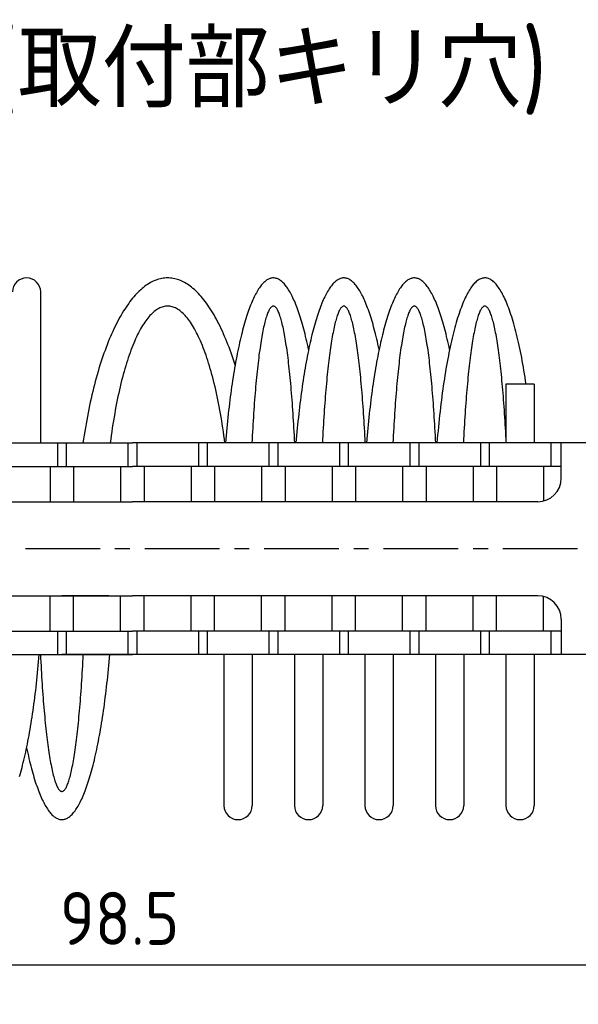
# Model space of a CAD drawing. Extents: x -74 to 312, y 149 to 285.
# Tile 10 of 12: x 140 to 188, y 202 to 285. Entities that reach past the tile are written whole.
import ezdxf

# ---------------------------------------------------------------- set-up
doc = ezdxf.new("R2010")
doc.units = 0
doc.header["$LTSCALE"] = 0.2
doc.linetypes.add('CENTER', pattern=[50.8, 31.75, -6.35, 6.35, -6.35])
doc.layers.get('0').update_dxf_attribs({"linetype": 'CONTINUOUS'})
doc.layers.get('DEFPOINTS').update_dxf_attribs({"linetype": 'CONTINUOUS'})
doc.layers.add('18-0-CON', color=3, linetype='CONTINUOUS')
doc.styles.add('DIMENSION', font='isocp.shx', dxfattribs={"bigfont": 'bigfont.shx'})
doc.styles.get("Standard").update_dxf_attribs({"font": 'isocp.shx', "bigfont": 'bigfont.shx'})
doc.dimstyles.get("Standard").update_dxf_attribs({"dimtxt": 0.18, "dimasz": 0.18, "dimexe": 0.18, "dimexo": 0.0625, "dimgap": 0.09, "dimtad": 0, "dimtih": 1, "dimtoh": 1, "dimzin": 0, "dimcen": 0.09, "dimazin": 3, "dimtfac": 1, "dimtofl": 0, "dimtmove": 0, "dimatfit": 3})

# ---------------------------------------------------------------- blocks, each defined once
blk = doc.blocks.new('*U95')
at = {"color": 0}
blk.add_text('Ｄ type(取付部キリ穴)', height=6.5, dxfattribs=at).set_placement((111.479, 277.968))
blk = doc.blocks.new('_OPEN30')
at = {"color": 0, "linetype": 'BYBLOCK'}
for p, q in [((-1, 0.268), (0, 0)), ((0, 0), (-1, -0.268)), ((0, 0), (-1, 0))]:
    blk.add_line(p, q, dxfattribs=at)
blk = doc.blocks.new('*U29')
at = {"color": 0, "style": 'DIMENSION'}
blk.add_text('113', height=4.5, dxfattribs=at).set_placement((145.881, 195.5))
blk = doc.blocks.new('*D28')
at = {"color": 0}
for p, q in [((93.299, 243.903), (93.299, 193)), ((206.299, 235.903), (206.299, 193)), ((96.299, 195), (203.299, 195))]:
    blk.add_line(p, q, dxfattribs=at)
at = {"layer": 'DEFPOINTS', "color": 0}
for p in [(93.299, 244.403), (206.299, 236.403), (206.299, 195)]:
    blk.add_point(p, dxfattribs=at)
at = {"color": 0, "xscale": 3, "yscale": 3, "zscale": 3, "rotation": 180}
blk.add_blockref('_OPEN30', (93.299, 195), dxfattribs=at)
at = {"color": 0, "xscale": 3, "yscale": 3, "zscale": 3}
blk.add_blockref('_OPEN30', (206.299, 195), dxfattribs=at)
at = {"layer": '18-0-CON'}
blk.add_blockref('*U29', (0, 0), dxfattribs=at)
blk = doc.blocks.new('*U115')
at = {"color": 0}
blk.add_text('98.5', height=4.5, dxfattribs=at).set_placement((143.633, 206.696))

msp = doc.modelspace()

# ---------------------------------------------------------------- linework, layer by layer
for p, q in [((141.999, 249.403), (141.999, 262.253)), ((183.999, 254.403), (181.599, 254.403)), ((181.599, 254.403), (181.599, 249.403)), ((183.999, 254.403), (183.999, 249.403)), ((101.799, 249.403), (149.799, 249.403)), ((143.424, 249.403), (143.424, 247.403)), ((144.174, 249.403), (144.174, 247.403)), ((149.424, 249.403), (149.424, 247.403)), ((197.799, 249.403), (149.799, 249.403)), ((150.174, 249.403), (150.174, 247.403)), ((155.424, 249.403), (155.424, 247.403)), ((156.174, 249.403), (156.174, 247.403)), ((161.424, 249.403), (161.424, 247.403)), ((162.174, 249.403), (162.174, 247.403)), ((167.424, 249.403), (167.424, 247.403)), ((168.174, 249.403), (168.174, 247.403)), ((173.424, 249.403), (173.424, 247.403)), ((174.174, 249.403), (174.174, 247.403)), ((179.424, 249.403), (179.424, 247.403)), ((180.174, 249.403), (180.174, 247.403)), ((185.424, 249.403), (185.424, 247.403)), ((186.299, 246.403), (186.299, 249.403)), ((113.299, 247.403), (149.799, 247.403)), ((142.799, 247.403), (142.799, 244.403)), ((144.799, 247.403), (144.799, 244.403)), ((148.799, 247.403), (148.799, 244.403)), ((186.299, 247.403), (149.799, 247.403)), ((150.799, 247.403), (150.799, 244.403)), ((154.799, 247.403), (154.799, 244.403)), ((156.799, 247.403), (156.799, 244.403)), ((160.799, 247.403), (160.799, 244.403)), ((162.799, 247.403), (162.799, 244.403)), ((166.799, 247.403), (166.799, 244.403)), ((168.799, 247.403), (168.799, 244.403)), ((172.799, 247.403), (172.799, 244.403)), ((174.799, 247.403), (174.799, 244.403)), ((178.799, 247.403), (178.799, 244.403)), ((180.799, 247.403), (180.799, 244.403)), ((184.799, 247.403), (184.799, 244.466)), ((115.299, 244.403), (149.799, 244.403)), ((184.299, 244.403), (149.799, 244.403)), ((115.299, 236.403), (149.799, 236.403)), ((142.799, 233.403), (142.799, 236.403)), ((147.799, 236.403), (143.799, 236.403)), ((144.799, 233.403), (144.799, 236.403)), ((148.799, 233.403), (148.799, 236.403)), ((184.299, 236.403), (149.799, 236.403)), ((150.799, 233.403), (150.799, 236.403)), ((154.799, 233.403), (154.799, 236.403)), ((156.799, 233.403), (156.799, 236.403)), ((160.799, 233.403), (160.799, 236.403)), ((162.799, 233.403), (162.799, 236.403)), ((166.799, 233.403), (166.799, 236.403)), ((168.799, 233.403), (168.799, 236.403)), ((172.799, 233.403), (172.799, 236.403)), ((174.799, 233.403), (174.799, 236.403)), ((178.799, 233.403), (178.799, 236.403)), ((180.799, 233.403), (180.799, 236.403)), ((184.799, 233.403), (184.799, 236.339)), ((186.299, 234.403), (186.299, 231.403)), ((113.299, 233.403), (149.799, 233.403)), ((143.424, 233.403), (143.424, 231.403)), ((144.174, 233.403), (144.174, 231.403)), ((149.424, 233.403), (149.424, 231.403)), ((186.299, 233.403), (149.799, 233.403)), ((150.174, 233.403), (150.174, 231.403)), ((155.424, 233.403), (155.424, 231.403)), ((156.174, 233.403), (156.174, 231.403)), ((161.424, 233.403), (161.424, 231.403)), ((162.174, 233.403), (162.174, 231.403)), ((167.424, 233.403), (167.424, 231.403)), ((168.174, 233.403), (168.174, 231.403)), ((173.424, 233.403), (173.424, 231.403)), ((174.174, 233.403), (174.174, 231.403)), ((179.424, 233.403), (179.424, 231.403)), ((180.174, 233.403), (180.174, 231.403)), ((185.424, 233.403), (185.424, 231.403)), ((101.799, 231.403), (149.799, 231.403)), ((151.799, 231.403), (143.799, 231.403)), ((197.799, 231.403), (149.799, 231.403)), ((157.599, 231.403), (157.599, 218.553)), ((159.999, 231.403), (159.999, 218.553)), ((163.599, 231.403), (163.599, 218.553)), ((165.999, 231.403), (165.999, 218.553)), ((169.599, 231.403), (169.599, 218.553)), ((171.999, 231.403), (171.999, 218.553)), ((175.599, 231.403), (175.599, 218.553)), ((177.999, 231.403), (177.999, 218.553)), ((181.599, 231.403), (181.599, 218.553)), ((183.999, 231.403), (183.999, 218.553))]:
    msp.add_line(p, q)
at = {"color": 0, "linetype": 'CENTER'}
msp.add_line((208.011, 240.403), (92.283, 240.403), dxfattribs=at)
at = {"color": 0}
msp.add_line((102.799, 205), (195.299, 205), dxfattribs=at)
for points in [[(158.548, 256.039, 0), (158.465, 256.301, 0), (158.38, 256.56, 0), (158.294, 256.814, 0), (158.206, 257.064, 0), (158.117, 257.31, 0), (158.027, 257.552, 0), (157.936, 257.79, 0), (157.843, 258.024, 0), (157.749, 258.253, 0), (157.654, 258.479, 0), (157.558, 258.699, 0), (157.461, 258.915, 0), (157.362, 259.127, 0), (157.263, 259.334, 0), (157.162, 259.537, 0), (157.06, 259.735, 0), (156.957, 259.928, 0), (156.854, 260.117, 0), (156.749, 260.301, 0), (156.643, 260.479, 0), (156.536, 260.654, 0), (156.429, 260.823, 0), (156.32, 260.987, 0), (156.211, 261.146, 0), (156.101, 261.3, 0), (155.99, 261.449, 0), (155.878, 261.593, 0), (155.766, 261.732, 0), (155.652, 261.865, 0), (155.538, 261.994, 0), (155.424, 262.117, 0), (155.309, 262.235, 0), (155.193, 262.347, 0), (155.077, 262.455, 0), (154.96, 262.556, 0), (154.842, 262.653, 0), (154.724, 262.744, 0), (154.606, 262.83, 0), (154.487, 262.91, 0), (154.368, 262.985, 0), (154.248, 263.054, 0), (154.128, 263.118, 0), (154.008, 263.176, 0), (153.887, 263.229, 0), (153.766, 263.276, 0), (153.645, 263.317, 0), (153.524, 263.353, 0), (153.402, 263.384, 0), (153.28, 263.409, 0), (153.159, 263.428, 0), (153.037, 263.442, 0), (152.915, 263.45, 0), (152.793, 263.453, 0), (152.671, 263.449, 0), (152.549, 263.441, 0), (152.427, 263.426, 0), (152.305, 263.407, 0), (152.184, 263.381, 0), (152.062, 263.35, 0), (151.941, 263.314, 0), (151.82, 263.271, 0), (151.699, 263.224, 0), (151.578, 263.17, 0), (151.458, 263.112, 0), (151.338, 263.047, 0), (151.218, 262.977, 0), (151.099, 262.902, 0), (150.98, 262.821, 0), (150.862, 262.735, 0), (150.744, 262.643, 0), (150.627, 262.546, 0), (150.51, 262.444, 0), (150.393, 262.336, 0), (150.278, 262.223, 0), (150.163, 262.105, 0), (150.048, 261.981, 0), (149.934, 261.852, 0), (149.821, 261.718, 0), (149.709, 261.579, 0), (149.597, 261.434, 0), (149.486, 261.285, 0), (149.376, 261.13, 0), (149.267, 260.97, 0), (149.158, 260.806, 0), (149.051, 260.636, 0), (148.944, 260.462, 0), (148.839, 260.282, 0), (148.734, 260.098, 0), (148.63, 259.909, 0), (148.528, 259.715, 0), (148.426, 259.517, 0), (148.325, 259.314, 0), (148.226, 259.106, 0), (148.127, 258.894, 0), (148.03, 258.677, 0), (147.934, 258.456, 0), (147.839, 258.231, 0), (147.745, 258.001, 0), (147.653, 257.767, 0), (147.562, 257.528, 0), (147.472, 257.286, 0), (147.383, 257.039, 0), (147.296, 256.788, 0), (147.21, 256.534, 0), (147.125, 256.275, 0), (147.042, 256.013, 0), (146.96, 255.747, 0), (146.879, 255.477, 0), (146.8, 255.203, 0), (146.723, 254.926, 0), (146.647, 254.645, 0), (146.572, 254.361, 0), (146.499, 254.073, 0), (146.427, 253.783, 0), (146.357, 253.488, 0), (146.289, 253.191, 0), (146.222, 252.891, 0), (146.157, 252.587, 0), (146.093, 252.281, 0), (146.031, 251.972, 0), (145.971, 251.659, 0), (145.912, 251.345, 0), (145.855, 251.027, 0), (145.8, 250.707, 0), (145.746, 250.384, 0), (145.694, 250.059, 0), (145.644, 249.732, 0), (145.595, 249.403, 0)], [(164.799, 257.346, 0), (164.75, 257.578, 0), (164.7, 257.806, 0), (164.65, 258.03, 0), (164.599, 258.25, 0), (164.548, 258.466, 0), (164.495, 258.679, 0), (164.443, 258.887, 0), (164.389, 259.091, 0), (164.335, 259.29, 0), (164.281, 259.486, 0), (164.226, 259.677, 0), (164.17, 259.864, 0), (164.114, 260.047, 0), (164.057, 260.225, 0), (164, 260.398, 0), (163.942, 260.568, 0), (163.884, 260.733, 0), (163.826, 260.893, 0), (163.767, 261.048, 0), (163.707, 261.199, 0), (163.647, 261.346, 0), (163.587, 261.487, 0), (163.526, 261.624, 0), (163.465, 261.756, 0), (163.403, 261.884, 0), (163.342, 262.007, 0), (163.279, 262.124, 0), (163.217, 262.237, 0), (163.154, 262.345, 0), (163.091, 262.448, 0), (163.027, 262.547, 0), (162.964, 262.64, 0), (162.9, 262.728, 0), (162.835, 262.811, 0), (162.771, 262.89, 0), (162.706, 262.963, 0), (162.641, 263.031, 0), (162.576, 263.094, 0), (162.511, 263.152, 0), (162.446, 263.205, 0), (162.38, 263.253, 0), (162.314, 263.296, 0), (162.249, 263.333, 0), (162.183, 263.366, 0), (162.117, 263.393, 0), (162.051, 263.415, 0), (161.985, 263.432, 0), (161.918, 263.444, 0), (161.852, 263.451, 0), (161.786, 263.452, 0), (161.72, 263.449, 0), (161.654, 263.44, 0), (161.588, 263.426, 0), (161.522, 263.407, 0), (161.456, 263.383, 0), (161.39, 263.354, 0), (161.324, 263.319, 0), (161.258, 263.28, 0), (161.192, 263.235, 0), (161.127, 263.185, 0), (161.061, 263.13, 0), (160.996, 263.07, 0), (160.931, 263.005, 0), (160.867, 262.935, 0), (160.802, 262.86, 0), (160.738, 262.779, 0), (160.673, 262.694, 0), (160.61, 262.604, 0), (160.546, 262.509, 0), (160.483, 262.409, 0), (160.42, 262.304, 0), (160.357, 262.194, 0), (160.294, 262.079, 0), (160.232, 261.959, 0), (160.171, 261.835, 0), (160.109, 261.706, 0), (160.048, 261.572, 0), (159.988, 261.433, 0), (159.927, 261.289, 0), (159.868, 261.141, 0), (159.808, 260.988, 0), (159.749, 260.831, 0), (159.691, 260.669, 0), (159.633, 260.502, 0), (159.576, 260.331, 0), (159.519, 260.156, 0), (159.462, 259.976, 0), (159.406, 259.792, 0), (159.351, 259.603, 0), (159.296, 259.41, 0), (159.242, 259.213, 0), (159.188, 259.012, 0), (159.135, 258.806, 0), (159.082, 258.597, 0), (159.03, 258.383, 0), (158.979, 258.165, 0), (158.928, 257.943, 0), (158.878, 257.718, 0), (158.829, 257.488, 0), (158.78, 257.255, 0), (158.732, 257.018, 0), (158.685, 256.777, 0), (158.638, 256.532, 0), (158.592, 256.284, 0), (158.547, 256.033, 0), (158.502, 255.778, 0), (158.459, 255.519, 0), (158.415, 255.257, 0), (158.373, 254.992, 0), (158.332, 254.723, 0), (158.291, 254.451, 0), (158.251, 254.176, 0), (158.212, 253.898, 0), (158.174, 253.617, 0), (158.136, 253.333, 0), (158.099, 253.047, 0), (158.063, 252.757, 0), (158.028, 252.464, 0), (157.994, 252.169, 0), (157.961, 251.871, 0), (157.928, 251.571, 0), (157.897, 251.268, 0), (157.866, 250.963, 0), (157.836, 250.655, 0), (157.807, 250.345, 0), (157.779, 250.033, 0), (157.752, 249.719, 0), (157.725, 249.403, 0)], [(170.799, 257.346, 0), (170.75, 257.578, 0), (170.7, 257.806, 0), (170.65, 258.03, 0), (170.599, 258.25, 0), (170.548, 258.466, 0), (170.495, 258.679, 0), (170.443, 258.887, 0), (170.389, 259.091, 0), (170.335, 259.29, 0), (170.281, 259.486, 0), (170.226, 259.677, 0), (170.17, 259.864, 0), (170.114, 260.047, 0), (170.057, 260.225, 0), (170, 260.398, 0), (169.942, 260.568, 0), (169.884, 260.733, 0), (169.826, 260.893, 0), (169.767, 261.048, 0), (169.707, 261.199, 0), (169.647, 261.346, 0), (169.587, 261.487, 0), (169.526, 261.624, 0), (169.465, 261.756, 0), (169.403, 261.884, 0), (169.342, 262.007, 0), (169.279, 262.124, 0), (169.217, 262.237, 0), (169.154, 262.345, 0), (169.091, 262.448, 0), (169.027, 262.547, 0), (168.964, 262.64, 0), (168.9, 262.728, 0), (168.835, 262.811, 0), (168.771, 262.89, 0), (168.706, 262.963, 0), (168.641, 263.031, 0), (168.576, 263.094, 0), (168.511, 263.152, 0), (168.446, 263.205, 0), (168.38, 263.253, 0), (168.314, 263.296, 0), (168.249, 263.333, 0), (168.183, 263.366, 0), (168.117, 263.393, 0), (168.051, 263.415, 0), (167.985, 263.432, 0), (167.918, 263.444, 0), (167.852, 263.451, 0), (167.786, 263.452, 0), (167.72, 263.449, 0), (167.654, 263.44, 0), (167.588, 263.426, 0), (167.522, 263.407, 0), (167.456, 263.383, 0), (167.39, 263.354, 0), (167.324, 263.319, 0), (167.258, 263.28, 0), (167.192, 263.235, 0), (167.127, 263.185, 0), (167.061, 263.13, 0), (166.996, 263.07, 0), (166.931, 263.005, 0), (166.867, 262.935, 0), (166.802, 262.86, 0), (166.738, 262.779, 0), (166.673, 262.694, 0), (166.61, 262.604, 0), (166.546, 262.509, 0), (166.483, 262.409, 0), (166.42, 262.304, 0), (166.357, 262.194, 0), (166.294, 262.079, 0), (166.232, 261.959, 0), (166.171, 261.835, 0), (166.109, 261.706, 0), (166.048, 261.572, 0), (165.988, 261.433, 0), (165.927, 261.289, 0), (165.868, 261.141, 0), (165.808, 260.988, 0), (165.749, 260.831, 0), (165.691, 260.669, 0), (165.633, 260.502, 0), (165.576, 260.331, 0), (165.519, 260.156, 0), (165.462, 259.976, 0), (165.406, 259.792, 0), (165.351, 259.603, 0), (165.296, 259.41, 0), (165.242, 259.213, 0), (165.188, 259.012, 0), (165.135, 258.806, 0), (165.082, 258.597, 0), (165.03, 258.383, 0), (164.979, 258.165, 0), (164.928, 257.943, 0), (164.878, 257.718, 0), (164.829, 257.488, 0), (164.78, 257.255, 0), (164.732, 257.018, 0), (164.685, 256.777, 0), (164.638, 256.532, 0), (164.592, 256.284, 0), (164.547, 256.033, 0), (164.502, 255.778, 0), (164.459, 255.519, 0), (164.415, 255.257, 0), (164.373, 254.992, 0), (164.332, 254.723, 0), (164.291, 254.451, 0), (164.251, 254.176, 0), (164.212, 253.898, 0), (164.174, 253.617, 0), (164.136, 253.333, 0), (164.099, 253.047, 0), (164.063, 252.757, 0), (164.028, 252.464, 0), (163.994, 252.169, 0), (163.961, 251.871, 0), (163.928, 251.571, 0), (163.897, 251.268, 0), (163.866, 250.963, 0), (163.836, 250.655, 0), (163.807, 250.345, 0), (163.779, 250.033, 0), (163.752, 249.719, 0), (163.725, 249.403, 0)], [(176.799, 257.346, 0), (176.75, 257.578, 0), (176.7, 257.806, 0), (176.65, 258.03, 0), (176.599, 258.25, 0), (176.548, 258.466, 0), (176.495, 258.679, 0), (176.443, 258.887, 0), (176.389, 259.091, 0), (176.335, 259.29, 0), (176.281, 259.486, 0), (176.226, 259.677, 0), (176.17, 259.864, 0), (176.114, 260.047, 0), (176.057, 260.225, 0), (176, 260.398, 0), (175.942, 260.568, 0), (175.884, 260.733, 0), (175.826, 260.893, 0), (175.767, 261.048, 0), (175.707, 261.199, 0), (175.647, 261.346, 0), (175.587, 261.487, 0), (175.526, 261.624, 0), (175.465, 261.756, 0), (175.403, 261.884, 0), (175.342, 262.007, 0), (175.279, 262.124, 0), (175.217, 262.237, 0), (175.154, 262.345, 0), (175.091, 262.448, 0), (175.027, 262.547, 0), (174.964, 262.64, 0), (174.9, 262.728, 0), (174.835, 262.811, 0), (174.771, 262.89, 0), (174.706, 262.963, 0), (174.641, 263.031, 0), (174.576, 263.094, 0), (174.511, 263.152, 0), (174.446, 263.205, 0), (174.38, 263.253, 0), (174.314, 263.296, 0), (174.249, 263.333, 0), (174.183, 263.366, 0), (174.117, 263.393, 0), (174.051, 263.415, 0), (173.985, 263.432, 0), (173.918, 263.444, 0), (173.852, 263.451, 0), (173.786, 263.452, 0), (173.72, 263.449, 0), (173.654, 263.44, 0), (173.588, 263.426, 0), (173.522, 263.407, 0), (173.456, 263.383, 0), (173.39, 263.354, 0), (173.324, 263.319, 0), (173.258, 263.28, 0), (173.192, 263.235, 0), (173.127, 263.185, 0), (173.061, 263.13, 0), (172.996, 263.07, 0), (172.931, 263.005, 0), (172.867, 262.935, 0), (172.802, 262.86, 0), (172.738, 262.779, 0), (172.673, 262.694, 0), (172.61, 262.604, 0), (172.546, 262.509, 0), (172.483, 262.409, 0), (172.42, 262.304, 0), (172.357, 262.194, 0), (172.294, 262.079, 0), (172.232, 261.959, 0), (172.171, 261.835, 0), (172.109, 261.706, 0), (172.048, 261.572, 0), (171.988, 261.433, 0), (171.927, 261.289, 0), (171.868, 261.141, 0), (171.808, 260.988, 0), (171.749, 260.831, 0), (171.691, 260.669, 0), (171.633, 260.502, 0), (171.576, 260.331, 0), (171.519, 260.156, 0), (171.462, 259.976, 0), (171.406, 259.792, 0), (171.351, 259.603, 0), (171.296, 259.41, 0), (171.242, 259.213, 0), (171.188, 259.012, 0), (171.135, 258.806, 0), (171.082, 258.597, 0), (171.03, 258.383, 0), (170.979, 258.165, 0), (170.928, 257.943, 0), (170.878, 257.718, 0), (170.829, 257.488, 0), (170.78, 257.255, 0), (170.732, 257.018, 0), (170.685, 256.777, 0), (170.638, 256.532, 0), (170.592, 256.284, 0), (170.547, 256.033, 0), (170.502, 255.778, 0), (170.459, 255.519, 0), (170.415, 255.257, 0), (170.373, 254.992, 0), (170.332, 254.723, 0), (170.291, 254.451, 0), (170.251, 254.176, 0), (170.212, 253.898, 0), (170.174, 253.617, 0), (170.136, 253.333, 0), (170.099, 253.047, 0), (170.063, 252.757, 0), (170.028, 252.464, 0), (169.994, 252.169, 0), (169.961, 251.871, 0), (169.928, 251.571, 0), (169.897, 251.268, 0), (169.866, 250.963, 0), (169.836, 250.655, 0), (169.807, 250.345, 0), (169.779, 250.033, 0), (169.752, 249.719, 0), (169.725, 249.403, 0)], [(183.314, 254.403, 0), (183.27, 254.699, 0), (183.225, 254.992, 0), (183.179, 255.281, 0), (183.132, 255.567, 0), (183.084, 255.848, 0), (183.035, 256.125, 0), (182.985, 256.397, 0), (182.935, 256.666, 0), (182.883, 256.93, 0), (182.831, 257.19, 0), (182.778, 257.445, 0), (182.724, 257.696, 0), (182.67, 257.943, 0), (182.615, 258.184, 0), (182.559, 258.421, 0), (182.502, 258.653, 0), (182.444, 258.88, 0), (182.386, 259.103, 0), (182.327, 259.32, 0), (182.268, 259.532, 0), (182.207, 259.739, 0), (182.147, 259.941, 0), (182.085, 260.138, 0), (182.023, 260.33, 0), (181.96, 260.516, 0), (181.897, 260.697, 0), (181.833, 260.873, 0), (181.769, 261.043, 0), (181.704, 261.207, 0), (181.639, 261.366, 0), (181.573, 261.52, 0), (181.506, 261.668, 0), (181.439, 261.81, 0), (181.372, 261.946, 0), (181.305, 262.077, 0), (181.237, 262.202, 0), (181.168, 262.321, 0), (181.099, 262.435, 0), (181.03, 262.542, 0), (180.961, 262.644, 0), (180.891, 262.74, 0), (180.821, 262.83, 0), (180.75, 262.913, 0), (180.68, 262.991, 0), (180.609, 263.063, 0), (180.538, 263.129, 0), (180.467, 263.189, 0), (180.395, 263.242, 0), (180.324, 263.29, 0), (180.252, 263.331, 0), (180.18, 263.367, 0), (180.108, 263.396, 0), (180.036, 263.419, 0), (179.964, 263.437, 0), (179.892, 263.447, 0), (179.82, 263.452, 0), (179.747, 263.451, 0), (179.675, 263.444, 0), (179.603, 263.43, 0), (179.531, 263.41, 0), (179.459, 263.384, 0), (179.387, 263.353, 0), (179.315, 263.314, 0), (179.244, 263.27, 0), (179.172, 263.22, 0), (179.101, 263.164, 0), (179.03, 263.102, 0), (178.959, 263.033, 0), (178.888, 262.959, 0), (178.817, 262.878, 0), (178.747, 262.792, 0), (178.677, 262.7, 0), (178.608, 262.601, 0), (178.538, 262.497, 0), (178.469, 262.387, 0), (178.401, 262.271, 0), (178.332, 262.15, 0), (178.264, 262.022, 0), (178.197, 261.889, 0), (178.13, 261.75, 0), (178.063, 261.605, 0), (177.997, 261.455, 0), (177.931, 261.299, 0), (177.866, 261.138, 0), (177.802, 260.971, 0), (177.737, 260.798, 0), (177.674, 260.62, 0), (177.611, 260.437, 0), (177.548, 260.249, 0), (177.487, 260.055, 0), (177.425, 259.856, 0), (177.365, 259.651, 0), (177.305, 259.442, 0), (177.246, 259.228, 0), (177.187, 259.008, 0), (177.129, 258.784, 0), (177.072, 258.554, 0), (177.015, 258.32, 0), (176.96, 258.081, 0), (176.905, 257.838, 0), (176.85, 257.59, 0), (176.797, 257.337, 0), (176.744, 257.08, 0), (176.693, 256.818, 0), (176.642, 256.552, 0), (176.592, 256.281, 0), (176.542, 256.007, 0), (176.494, 255.728, 0), (176.446, 255.445, 0), (176.4, 255.158, 0), (176.354, 254.868, 0), (176.309, 254.573, 0), (176.265, 254.275, 0), (176.222, 253.972, 0), (176.18, 253.667, 0), (176.139, 253.358, 0), (176.099, 253.045, 0), (176.06, 252.729, 0), (176.022, 252.41, 0), (175.985, 252.087, 0), (175.949, 251.761, 0), (175.914, 251.433, 0), (175.88, 251.101, 0), (175.847, 250.767, 0), (175.815, 250.43, 0), (175.784, 250.09, 0), (175.754, 249.747, 0), (175.725, 249.403, 0)], [(157.682, 249.403, 0), (157.639, 249.726, 0), (157.596, 250.047, 0), (157.551, 250.365, 0), (157.504, 250.68, 0), (157.456, 250.992, 0), (157.407, 251.301, 0), (157.356, 251.606, 0), (157.304, 251.908, 0), (157.25, 252.206, 0), (157.195, 252.501, 0), (157.139, 252.791, 0), (157.082, 253.079, 0), (157.023, 253.362, 0), (156.962, 253.641, 0), (156.901, 253.916, 0), (156.838, 254.188, 0), (156.774, 254.454, 0), (156.709, 254.717, 0), (156.643, 254.975, 0), (156.575, 255.229, 0), (156.506, 255.478, 0), (156.436, 255.723, 0), (156.365, 255.963, 0), (156.293, 256.198, 0), (156.22, 256.428, 0), (156.146, 256.654, 0), (156.071, 256.874, 0), (155.995, 257.089, 0), (155.917, 257.3, 0), (155.839, 257.505, 0), (155.76, 257.705, 0), (155.68, 257.899, 0), (155.599, 258.088, 0), (155.518, 258.272, 0), (155.435, 258.451, 0), (155.352, 258.623, 0), (155.268, 258.791, 0), (155.183, 258.952, 0), (155.097, 259.108, 0), (155.011, 259.258, 0), (154.924, 259.403, 0), (154.836, 259.541, 0), (154.748, 259.674, 0), (154.659, 259.801, 0), (154.569, 259.922, 0), (154.479, 260.037, 0), (154.389, 260.146, 0), (154.298, 260.249, 0), (154.207, 260.345, 0), (154.115, 260.436, 0), (154.022, 260.521, 0), (153.93, 260.599, 0), (153.837, 260.671, 0), (153.743, 260.737, 0), (153.65, 260.797, 0), (153.556, 260.851, 0), (153.462, 260.898, 0), (153.367, 260.939, 0), (153.273, 260.974, 0), (153.178, 261.002, 0), (153.084, 261.024, 0), (152.989, 261.04, 0), (152.894, 261.049, 0), (152.799, 261.053, 0), (152.704, 261.049, 0), (152.609, 261.04, 0), (152.514, 261.024, 0), (152.42, 261.002, 0), (152.325, 260.974, 0), (152.231, 260.939, 0), (152.136, 260.898, 0), (152.042, 260.851, 0), (151.948, 260.797, 0), (151.855, 260.737, 0), (151.761, 260.671, 0), (151.668, 260.599, 0), (151.576, 260.521, 0), (151.483, 260.436, 0), (151.391, 260.345, 0), (151.3, 260.249, 0), (151.209, 260.146, 0), (151.119, 260.037, 0), (151.029, 259.922, 0), (150.939, 259.801, 0), (150.85, 259.674, 0), (150.762, 259.541, 0), (150.674, 259.403, 0), (150.587, 259.258, 0), (150.501, 259.108, 0), (150.415, 258.952, 0), (150.33, 258.791, 0), (150.246, 258.623, 0), (150.163, 258.451, 0), (150.08, 258.272, 0), (149.999, 258.088, 0), (149.918, 257.899, 0), (149.838, 257.705, 0), (149.759, 257.505, 0), (149.681, 257.3, 0), (149.603, 257.089, 0), (149.527, 256.874, 0), (149.452, 256.654, 0), (149.378, 256.428, 0), (149.305, 256.198, 0), (149.233, 255.963, 0), (149.162, 255.723, 0), (149.092, 255.478, 0), (149.023, 255.229, 0), (148.955, 254.975, 0), (148.889, 254.717, 0), (148.824, 254.454, 0), (148.76, 254.188, 0), (148.697, 253.916, 0), (148.636, 253.641, 0), (148.575, 253.362, 0), (148.516, 253.079, 0), (148.459, 252.791, 0), (148.403, 252.501, 0), (148.348, 252.206, 0), (148.294, 251.908, 0), (148.242, 251.606, 0), (148.191, 251.301, 0), (148.142, 250.992, 0), (148.094, 250.68, 0), (148.047, 250.365, 0), (148.002, 250.047, 0), (147.959, 249.726, 0), (147.916, 249.403, 0)], [(163.621, 249.403, 0), (163.606, 249.726, 0), (163.589, 250.047, 0), (163.573, 250.365, 0), (163.555, 250.68, 0), (163.537, 250.992, 0), (163.519, 251.301, 0), (163.5, 251.606, 0), (163.481, 251.908, 0), (163.461, 252.206, 0), (163.44, 252.501, 0), (163.419, 252.791, 0), (163.398, 253.079, 0), (163.376, 253.362, 0), (163.353, 253.641, 0), (163.33, 253.916, 0), (163.307, 254.188, 0), (163.283, 254.454, 0), (163.258, 254.717, 0), (163.234, 254.975, 0), (163.208, 255.229, 0), (163.183, 255.478, 0), (163.157, 255.723, 0), (163.13, 255.963, 0), (163.103, 256.198, 0), (163.076, 256.428, 0), (163.048, 256.654, 0), (163.02, 256.874, 0), (162.992, 257.089, 0), (162.963, 257.3, 0), (162.934, 257.505, 0), (162.904, 257.705, 0), (162.874, 257.899, 0), (162.844, 258.088, 0), (162.814, 258.272, 0), (162.783, 258.451, 0), (162.752, 258.623, 0), (162.72, 258.791, 0), (162.689, 258.952, 0), (162.657, 259.108, 0), (162.625, 259.258, 0), (162.592, 259.403, 0), (162.559, 259.541, 0), (162.526, 259.674, 0), (162.493, 259.801, 0), (162.46, 259.922, 0), (162.426, 260.037, 0), (162.392, 260.146, 0), (162.359, 260.249, 0), (162.324, 260.345, 0), (162.29, 260.436, 0), (162.256, 260.521, 0), (162.221, 260.599, 0), (162.186, 260.671, 0), (162.152, 260.737, 0), (162.117, 260.797, 0), (162.082, 260.851, 0), (162.046, 260.898, 0), (162.011, 260.939, 0), (161.976, 260.974, 0), (161.941, 261.002, 0), (161.905, 261.024, 0), (161.87, 261.04, 0), (161.834, 261.049, 0), (161.799, 261.053, 0), (161.764, 261.049, 0), (161.728, 261.04, 0), (161.693, 261.024, 0), (161.657, 261.002, 0), (161.622, 260.974, 0), (161.587, 260.939, 0), (161.552, 260.898, 0), (161.516, 260.851, 0), (161.481, 260.797, 0), (161.447, 260.737, 0), (161.412, 260.671, 0), (161.377, 260.599, 0), (161.342, 260.521, 0), (161.308, 260.436, 0), (161.274, 260.345, 0), (161.239, 260.249, 0), (161.206, 260.146, 0), (161.172, 260.037, 0), (161.138, 259.922, 0), (161.105, 259.801, 0), (161.072, 259.674, 0), (161.039, 259.541, 0), (161.006, 259.403, 0), (160.973, 259.258, 0), (160.941, 259.108, 0), (160.909, 258.952, 0), (160.878, 258.791, 0), (160.846, 258.623, 0), (160.815, 258.451, 0), (160.784, 258.272, 0), (160.754, 258.088, 0), (160.724, 257.899, 0), (160.694, 257.705, 0), (160.664, 257.505, 0), (160.635, 257.3, 0), (160.606, 257.089, 0), (160.578, 256.874, 0), (160.55, 256.654, 0), (160.522, 256.428, 0), (160.495, 256.198, 0), (160.468, 255.963, 0), (160.441, 255.723, 0), (160.415, 255.478, 0), (160.39, 255.229, 0), (160.364, 254.975, 0), (160.34, 254.717, 0), (160.315, 254.454, 0), (160.291, 254.188, 0), (160.268, 253.916, 0), (160.245, 253.641, 0), (160.222, 253.362, 0), (160.201, 253.079, 0), (160.179, 252.791, 0), (160.158, 252.501, 0), (160.137, 252.206, 0), (160.117, 251.908, 0), (160.098, 251.606, 0), (160.079, 251.301, 0), (160.061, 250.992, 0), (160.043, 250.68, 0), (160.025, 250.365, 0), (160.009, 250.047, 0), (159.992, 249.726, 0), (159.977, 249.403, 0)], [(169.621, 249.403, 0), (169.606, 249.726, 0), (169.589, 250.047, 0), (169.573, 250.365, 0), (169.555, 250.68, 0), (169.537, 250.992, 0), (169.519, 251.301, 0), (169.5, 251.606, 0), (169.481, 251.908, 0), (169.461, 252.206, 0), (169.44, 252.501, 0), (169.419, 252.791, 0), (169.398, 253.079, 0), (169.376, 253.362, 0), (169.353, 253.641, 0), (169.33, 253.916, 0), (169.307, 254.188, 0), (169.283, 254.454, 0), (169.258, 254.717, 0), (169.234, 254.975, 0), (169.208, 255.229, 0), (169.183, 255.478, 0), (169.157, 255.723, 0), (169.13, 255.963, 0), (169.103, 256.198, 0), (169.076, 256.428, 0), (169.048, 256.654, 0), (169.02, 256.874, 0), (168.992, 257.089, 0), (168.963, 257.3, 0), (168.934, 257.505, 0), (168.904, 257.705, 0), (168.874, 257.899, 0), (168.844, 258.088, 0), (168.814, 258.272, 0), (168.783, 258.451, 0), (168.752, 258.623, 0), (168.72, 258.791, 0), (168.689, 258.952, 0), (168.657, 259.108, 0), (168.625, 259.258, 0), (168.592, 259.403, 0), (168.559, 259.541, 0), (168.526, 259.674, 0), (168.493, 259.801, 0), (168.46, 259.922, 0), (168.426, 260.037, 0), (168.392, 260.146, 0), (168.359, 260.249, 0), (168.324, 260.345, 0), (168.29, 260.436, 0), (168.256, 260.521, 0), (168.221, 260.599, 0), (168.186, 260.671, 0), (168.152, 260.737, 0), (168.117, 260.797, 0), (168.082, 260.851, 0), (168.046, 260.898, 0), (168.011, 260.939, 0), (167.976, 260.974, 0), (167.941, 261.002, 0), (167.905, 261.024, 0), (167.87, 261.04, 0), (167.834, 261.049, 0), (167.799, 261.053, 0), (167.764, 261.049, 0), (167.728, 261.04, 0), (167.693, 261.024, 0), (167.657, 261.002, 0), (167.622, 260.974, 0), (167.587, 260.939, 0), (167.552, 260.898, 0), (167.516, 260.851, 0), (167.481, 260.797, 0), (167.447, 260.737, 0), (167.412, 260.671, 0), (167.377, 260.599, 0), (167.342, 260.521, 0), (167.308, 260.436, 0), (167.274, 260.345, 0), (167.239, 260.249, 0), (167.206, 260.146, 0), (167.172, 260.037, 0), (167.138, 259.922, 0), (167.105, 259.801, 0), (167.072, 259.674, 0), (167.039, 259.541, 0), (167.006, 259.403, 0), (166.973, 259.258, 0), (166.941, 259.108, 0), (166.909, 258.952, 0), (166.878, 258.791, 0), (166.846, 258.623, 0), (166.815, 258.451, 0), (166.784, 258.272, 0), (166.754, 258.088, 0), (166.724, 257.899, 0), (166.694, 257.705, 0), (166.664, 257.505, 0), (166.635, 257.3, 0), (166.606, 257.089, 0), (166.578, 256.874, 0), (166.55, 256.654, 0), (166.522, 256.428, 0), (166.495, 256.198, 0), (166.468, 255.963, 0), (166.441, 255.723, 0), (166.415, 255.478, 0), (166.39, 255.229, 0), (166.364, 254.975, 0), (166.34, 254.717, 0), (166.315, 254.454, 0), (166.291, 254.188, 0), (166.268, 253.916, 0), (166.245, 253.641, 0), (166.222, 253.362, 0), (166.201, 253.079, 0), (166.179, 252.791, 0), (166.158, 252.501, 0), (166.137, 252.206, 0), (166.117, 251.908, 0), (166.098, 251.606, 0), (166.079, 251.301, 0), (166.061, 250.992, 0), (166.043, 250.68, 0), (166.025, 250.365, 0), (166.009, 250.047, 0), (165.992, 249.726, 0), (165.977, 249.403, 0)], [(175.621, 249.403, 0), (175.606, 249.726, 0), (175.589, 250.047, 0), (175.573, 250.365, 0), (175.555, 250.68, 0), (175.537, 250.992, 0), (175.519, 251.301, 0), (175.5, 251.606, 0), (175.481, 251.908, 0), (175.461, 252.206, 0), (175.44, 252.501, 0), (175.419, 252.791, 0), (175.398, 253.079, 0), (175.376, 253.362, 0), (175.353, 253.641, 0), (175.33, 253.916, 0), (175.307, 254.188, 0), (175.283, 254.454, 0), (175.258, 254.717, 0), (175.234, 254.975, 0), (175.208, 255.229, 0), (175.183, 255.478, 0), (175.157, 255.723, 0), (175.13, 255.963, 0), (175.103, 256.198, 0), (175.076, 256.428, 0), (175.048, 256.654, 0), (175.02, 256.874, 0), (174.992, 257.089, 0), (174.963, 257.3, 0), (174.934, 257.505, 0), (174.904, 257.705, 0), (174.874, 257.899, 0), (174.844, 258.088, 0), (174.814, 258.272, 0), (174.783, 258.451, 0), (174.752, 258.623, 0), (174.72, 258.791, 0), (174.689, 258.952, 0), (174.657, 259.108, 0), (174.625, 259.258, 0), (174.592, 259.403, 0), (174.559, 259.541, 0), (174.526, 259.674, 0), (174.493, 259.801, 0), (174.46, 259.922, 0), (174.426, 260.037, 0), (174.392, 260.146, 0), (174.359, 260.249, 0), (174.324, 260.345, 0), (174.29, 260.436, 0), (174.256, 260.521, 0), (174.221, 260.599, 0), (174.186, 260.671, 0), (174.152, 260.737, 0), (174.117, 260.797, 0), (174.082, 260.851, 0), (174.046, 260.898, 0), (174.011, 260.939, 0), (173.976, 260.974, 0), (173.941, 261.002, 0), (173.905, 261.024, 0), (173.87, 261.04, 0), (173.834, 261.049, 0), (173.799, 261.053, 0), (173.764, 261.049, 0), (173.728, 261.04, 0), (173.693, 261.024, 0), (173.657, 261.002, 0), (173.622, 260.974, 0), (173.587, 260.939, 0), (173.552, 260.898, 0), (173.516, 260.851, 0), (173.481, 260.797, 0), (173.447, 260.737, 0), (173.412, 260.671, 0), (173.377, 260.599, 0), (173.342, 260.521, 0), (173.308, 260.436, 0), (173.274, 260.345, 0), (173.239, 260.249, 0), (173.206, 260.146, 0), (173.172, 260.037, 0), (173.138, 259.922, 0), (173.105, 259.801, 0), (173.072, 259.674, 0), (173.039, 259.541, 0), (173.006, 259.403, 0), (172.973, 259.258, 0), (172.941, 259.108, 0), (172.909, 258.952, 0), (172.878, 258.791, 0), (172.846, 258.623, 0), (172.815, 258.451, 0), (172.784, 258.272, 0), (172.754, 258.088, 0), (172.724, 257.899, 0), (172.694, 257.705, 0), (172.664, 257.505, 0), (172.635, 257.3, 0), (172.606, 257.089, 0), (172.578, 256.874, 0), (172.55, 256.654, 0), (172.522, 256.428, 0), (172.495, 256.198, 0), (172.468, 255.963, 0), (172.441, 255.723, 0), (172.415, 255.478, 0), (172.39, 255.229, 0), (172.364, 254.975, 0), (172.34, 254.717, 0), (172.315, 254.454, 0), (172.291, 254.188, 0), (172.268, 253.916, 0), (172.245, 253.641, 0), (172.222, 253.362, 0), (172.201, 253.079, 0), (172.179, 252.791, 0), (172.158, 252.501, 0), (172.137, 252.206, 0), (172.117, 251.908, 0), (172.098, 251.606, 0), (172.079, 251.301, 0), (172.061, 250.992, 0), (172.043, 250.68, 0), (172.025, 250.365, 0), (172.009, 250.047, 0), (171.992, 249.726, 0), (171.977, 249.403, 0)], [(181.621, 249.403, 0), (181.606, 249.726, 0), (181.589, 250.047, 0), (181.573, 250.365, 0), (181.555, 250.68, 0), (181.537, 250.992, 0), (181.519, 251.301, 0), (181.5, 251.606, 0), (181.481, 251.908, 0), (181.461, 252.206, 0), (181.44, 252.501, 0), (181.419, 252.791, 0), (181.398, 253.079, 0), (181.376, 253.362, 0), (181.353, 253.641, 0), (181.33, 253.916, 0), (181.307, 254.188, 0), (181.283, 254.454, 0), (181.258, 254.717, 0), (181.234, 254.975, 0), (181.208, 255.229, 0), (181.183, 255.478, 0), (181.157, 255.723, 0), (181.13, 255.963, 0), (181.103, 256.198, 0), (181.076, 256.428, 0), (181.048, 256.654, 0), (181.02, 256.874, 0), (180.992, 257.089, 0), (180.963, 257.3, 0), (180.934, 257.505, 0), (180.904, 257.705, 0), (180.874, 257.899, 0), (180.844, 258.088, 0), (180.814, 258.272, 0), (180.783, 258.451, 0), (180.752, 258.623, 0), (180.72, 258.791, 0), (180.689, 258.952, 0), (180.657, 259.108, 0), (180.625, 259.258, 0), (180.592, 259.403, 0), (180.559, 259.541, 0), (180.526, 259.674, 0), (180.493, 259.801, 0), (180.46, 259.922, 0), (180.426, 260.037, 0), (180.392, 260.146, 0), (180.359, 260.249, 0), (180.324, 260.345, 0), (180.29, 260.436, 0), (180.256, 260.521, 0), (180.221, 260.599, 0), (180.186, 260.671, 0), (180.152, 260.737, 0), (180.117, 260.797, 0), (180.082, 260.851, 0), (180.046, 260.898, 0), (180.011, 260.939, 0), (179.976, 260.974, 0), (179.941, 261.002, 0), (179.905, 261.024, 0), (179.87, 261.04, 0), (179.834, 261.049, 0), (179.799, 261.053, 0), (179.764, 261.049, 0), (179.728, 261.04, 0), (179.693, 261.024, 0), (179.657, 261.002, 0), (179.622, 260.974, 0), (179.587, 260.939, 0), (179.552, 260.898, 0), (179.516, 260.851, 0), (179.481, 260.797, 0), (179.447, 260.737, 0), (179.412, 260.671, 0), (179.377, 260.599, 0), (179.342, 260.521, 0), (179.308, 260.436, 0), (179.274, 260.345, 0), (179.239, 260.249, 0), (179.206, 260.146, 0), (179.172, 260.037, 0), (179.138, 259.922, 0), (179.105, 259.801, 0), (179.072, 259.674, 0), (179.039, 259.541, 0), (179.006, 259.403, 0), (178.973, 259.258, 0), (178.941, 259.108, 0), (178.909, 258.952, 0), (178.878, 258.791, 0), (178.846, 258.623, 0), (178.815, 258.451, 0), (178.784, 258.272, 0), (178.754, 258.088, 0), (178.724, 257.899, 0), (178.694, 257.705, 0), (178.664, 257.505, 0), (178.635, 257.3, 0), (178.606, 257.089, 0), (178.578, 256.874, 0), (178.55, 256.654, 0), (178.522, 256.428, 0), (178.495, 256.198, 0), (178.468, 255.963, 0), (178.441, 255.723, 0), (178.415, 255.478, 0), (178.39, 255.229, 0), (178.364, 254.975, 0), (178.34, 254.717, 0), (178.315, 254.454, 0), (178.291, 254.188, 0), (178.268, 253.916, 0), (178.245, 253.641, 0), (178.222, 253.362, 0), (178.201, 253.079, 0), (178.179, 252.791, 0), (178.158, 252.501, 0), (178.137, 252.206, 0), (178.117, 251.908, 0), (178.098, 251.606, 0), (178.079, 251.301, 0), (178.061, 250.992, 0), (178.043, 250.68, 0), (178.025, 250.365, 0), (178.009, 250.047, 0), (177.992, 249.726, 0), (177.977, 249.403, 0)], [(140.192, 221.013, 0), (140.247, 221.202, 0), (140.302, 221.395, 0), (140.356, 221.592, 0), (140.41, 221.793, 0), (140.463, 221.999, 0), (140.516, 222.209, 0), (140.568, 222.422, 0), (140.619, 222.64, 0), (140.67, 222.862, 0), (140.72, 223.087, 0), (140.769, 223.317, 0), (140.818, 223.55, 0), (140.866, 223.787, 0), (140.913, 224.028, 0), (140.96, 224.273, 0), (141.006, 224.521, 0), (141.051, 224.772, 0), (141.096, 225.028, 0), (141.139, 225.286, 0), (141.183, 225.548, 0), (141.225, 225.813, 0), (141.266, 226.082, 0), (141.307, 226.354, 0), (141.347, 226.629, 0), (141.386, 226.907, 0), (141.424, 227.188, 0), (141.462, 227.472, 0), (141.499, 227.758, 0), (141.535, 228.048, 0), (141.57, 228.341, 0), (141.604, 228.636, 0), (141.637, 228.934, 0), (141.67, 229.234, 0), (141.701, 229.537, 0), (141.732, 229.842, 0), (141.762, 230.15, 0), (141.791, 230.46, 0), (141.819, 230.772, 0), (141.846, 231.086, 0), (141.873, 231.403, 0)], [(140.799, 223.459, 0), (140.848, 223.227, 0), (140.898, 222.999, 0), (140.948, 222.775, 0), (140.999, 222.555, 0), (141.05, 222.339, 0), (141.103, 222.126, 0), (141.155, 221.918, 0), (141.209, 221.714, 0), (141.263, 221.515, 0), (141.317, 221.319, 0), (141.372, 221.128, 0), (141.428, 220.941, 0), (141.484, 220.758, 0), (141.541, 220.58, 0), (141.598, 220.407, 0), (141.656, 220.237, 0), (141.714, 220.073, 0), (141.772, 219.912, 0), (141.831, 219.757, 0), (141.891, 219.606, 0), (141.951, 219.459, 0), (142.011, 219.318, 0), (142.072, 219.181, 0), (142.133, 219.049, 0), (142.195, 218.921, 0), (142.256, 218.799, 0), (142.319, 218.681, 0), (142.381, 218.568, 0), (142.444, 218.46, 0), (142.507, 218.357, 0), (142.571, 218.258, 0), (142.634, 218.165, 0), (142.698, 218.077, 0), (142.763, 217.994, 0), (142.827, 217.915, 0), (142.892, 217.842, 0), (142.957, 217.774, 0), (143.022, 217.711, 0), (143.087, 217.653, 0), (143.152, 217.6, 0), (143.218, 217.552, 0), (143.284, 217.509, 0), (143.349, 217.472, 0), (143.415, 217.439, 0), (143.481, 217.412, 0), (143.547, 217.39, 0), (143.613, 217.373, 0), (143.68, 217.361, 0), (143.746, 217.354, 0), (143.812, 217.353, 0), (143.878, 217.356, 0), (143.944, 217.365, 0), (144.01, 217.379, 0), (144.076, 217.398, 0), (144.142, 217.422, 0), (144.208, 217.451, 0), (144.274, 217.486, 0), (144.34, 217.525, 0), (144.406, 217.57, 0), (144.471, 217.62, 0), (144.537, 217.675, 0), (144.602, 217.735, 0), (144.667, 217.8, 0), (144.732, 217.87, 0), (144.796, 217.945, 0), (144.86, 218.026, 0), (144.925, 218.111, 0), (144.988, 218.201, 0), (145.052, 218.296, 0), (145.115, 218.396, 0), (145.178, 218.501, 0), (145.241, 218.611, 0), (145.304, 218.726, 0), (145.366, 218.846, 0), (145.427, 218.97, 0), (145.489, 219.099, 0), (145.55, 219.234, 0), (145.61, 219.372, 0), (145.671, 219.516, 0), (145.73, 219.664, 0), (145.79, 219.817, 0), (145.849, 219.974, 0), (145.907, 220.136, 0), (145.965, 220.303, 0), (146.022, 220.474, 0), (146.079, 220.649, 0), (146.136, 220.829, 0), (146.192, 221.013, 0), (146.247, 221.202, 0), (146.302, 221.395, 0), (146.356, 221.592, 0), (146.41, 221.793, 0), (146.463, 221.999, 0), (146.516, 222.209, 0), (146.568, 222.422, 0), (146.619, 222.64, 0), (146.67, 222.862, 0), (146.72, 223.087, 0), (146.769, 223.317, 0), (146.818, 223.55, 0), (146.866, 223.787, 0), (146.913, 224.028, 0), (146.96, 224.273, 0), (147.006, 224.521, 0), (147.051, 224.772, 0), (147.096, 225.028, 0), (147.139, 225.286, 0), (147.183, 225.548, 0), (147.225, 225.813, 0), (147.266, 226.082, 0), (147.307, 226.354, 0), (147.347, 226.629, 0), (147.386, 226.907, 0), (147.424, 227.188, 0), (147.462, 227.472, 0), (147.499, 227.758, 0), (147.535, 228.048, 0), (147.57, 228.341, 0), (147.604, 228.636, 0), (147.637, 228.934, 0), (147.67, 229.234, 0), (147.701, 229.537, 0), (147.732, 229.842, 0), (147.762, 230.15, 0), (147.791, 230.46, 0), (147.819, 230.772, 0), (147.846, 231.086, 0), (147.873, 231.403, 0)], [(141.977, 231.403, 0), (141.992, 231.079, 0), (142.009, 230.758, 0), (142.025, 230.44, 0), (142.043, 230.125, 0), (142.061, 229.813, 0), (142.079, 229.504, 0), (142.098, 229.199, 0), (142.117, 228.897, 0), (142.137, 228.599, 0), (142.158, 228.305, 0), (142.179, 228.014, 0), (142.201, 227.726, 0), (142.222, 227.443, 0), (142.245, 227.164, 0), (142.268, 226.889, 0), (142.291, 226.617, 0), (142.315, 226.351, 0), (142.34, 226.088, 0), (142.364, 225.83, 0), (142.39, 225.576, 0), (142.415, 225.327, 0), (142.441, 225.082, 0), (142.468, 224.842, 0), (142.495, 224.607, 0), (142.522, 224.377, 0), (142.55, 224.151, 0), (142.578, 223.931, 0), (142.606, 223.716, 0), (142.635, 223.505, 0), (142.664, 223.3, 0), (142.694, 223.1, 0), (142.724, 222.906, 0), (142.754, 222.717, 0), (142.784, 222.533, 0), (142.815, 222.354, 0), (142.846, 222.182, 0), (142.878, 222.014, 0), (142.909, 221.853, 0), (142.941, 221.697, 0), (142.973, 221.547, 0), (143.006, 221.402, 0), (143.039, 221.264, 0), (143.072, 221.131, 0), (143.105, 221.004, 0), (143.138, 220.883, 0), (143.172, 220.768, 0), (143.206, 220.659, 0), (143.239, 220.556, 0), (143.274, 220.46, 0), (143.308, 220.369, 0), (143.342, 220.284, 0), (143.377, 220.206, 0), (143.412, 220.134, 0), (143.447, 220.068, 0), (143.481, 220.008, 0), (143.516, 219.955, 0), (143.552, 219.907, 0), (143.587, 219.866, 0), (143.622, 219.832, 0), (143.657, 219.803, 0), (143.693, 219.781, 0), (143.728, 219.765, 0), (143.764, 219.756, 0), (143.799, 219.753, 0), (143.834, 219.756, 0), (143.87, 219.765, 0), (143.905, 219.781, 0), (143.941, 219.803, 0), (143.976, 219.832, 0), (144.011, 219.866, 0), (144.046, 219.907, 0), (144.082, 219.955, 0), (144.117, 220.008, 0), (144.152, 220.068, 0), (144.186, 220.134, 0), (144.221, 220.206, 0), (144.256, 220.284, 0), (144.29, 220.369, 0), (144.324, 220.46, 0), (144.359, 220.556, 0), (144.392, 220.659, 0), (144.426, 220.768, 0), (144.46, 220.883, 0), (144.493, 221.004, 0), (144.526, 221.131, 0), (144.559, 221.264, 0), (144.592, 221.402, 0), (144.625, 221.547, 0), (144.657, 221.697, 0), (144.689, 221.853, 0), (144.72, 222.014, 0), (144.752, 222.182, 0), (144.783, 222.354, 0), (144.814, 222.533, 0), (144.844, 222.717, 0), (144.874, 222.906, 0), (144.904, 223.1, 0), (144.934, 223.3, 0), (144.963, 223.505, 0), (144.992, 223.716, 0), (145.02, 223.931, 0), (145.048, 224.151, 0), (145.076, 224.377, 0), (145.103, 224.607, 0), (145.13, 224.842, 0), (145.157, 225.082, 0), (145.183, 225.327, 0), (145.208, 225.576, 0), (145.234, 225.83, 0), (145.258, 226.088, 0), (145.283, 226.351, 0), (145.307, 226.617, 0), (145.33, 226.889, 0), (145.353, 227.164, 0), (145.376, 227.443, 0), (145.398, 227.726, 0), (145.419, 228.014, 0), (145.44, 228.305, 0), (145.461, 228.599, 0), (145.481, 228.897, 0), (145.5, 229.199, 0), (145.519, 229.504, 0), (145.537, 229.813, 0), (145.555, 230.125, 0), (145.573, 230.44, 0), (145.589, 230.758, 0), (145.606, 231.079, 0), (145.621, 231.403, 0)]]:
    msp.add_polyline3d(points)
for centre, radius, start, end in [((140.799, 262.253), 1.2, 0, 180), ((184.299, 246.403), 2, 270, 0), ((184.299, 234.403), 2, 0, 90), ((158.799, 218.553), 1.2, 180, 0), ((164.799, 218.553), 1.2, 180, 0), ((170.799, 218.553), 1.2, 180, 0), ((176.799, 218.553), 1.2, 180, 0), ((182.799, 218.553), 1.2, 180, 0)]:
    msp.add_arc(centre, radius, start, end)

# ---------------------------------------------------------------- block references
msp.add_blockref('*U95', (0, 0))
at = {"layer": '18-0-CON'}
msp.add_blockref('*U115', (0, 0), dxfattribs=at)

# ---------------------------------------------------------------- dimensions: what is measured, and where the dimension line sits
at = {"color": 0}
dim = msp.add_linear_dim(base=(206.299, 195), p1=(93.299, 244.403), p2=(206.299, 236.403), dimstyle='Standard', override={"dimscale": 1, "dimclrd": 0, "dimclre": 0, "dimclrt": 0, "dimtol": 0, "dimtp": 0.1, "dimtm": 0}, dxfattribs=at)
dim.commit()
dim.dimension.update_dxf_attribs({"geometry": '*D28', "text_midpoint": (149.799, 197.75)})

doc.saveas('drawing.dxf')
